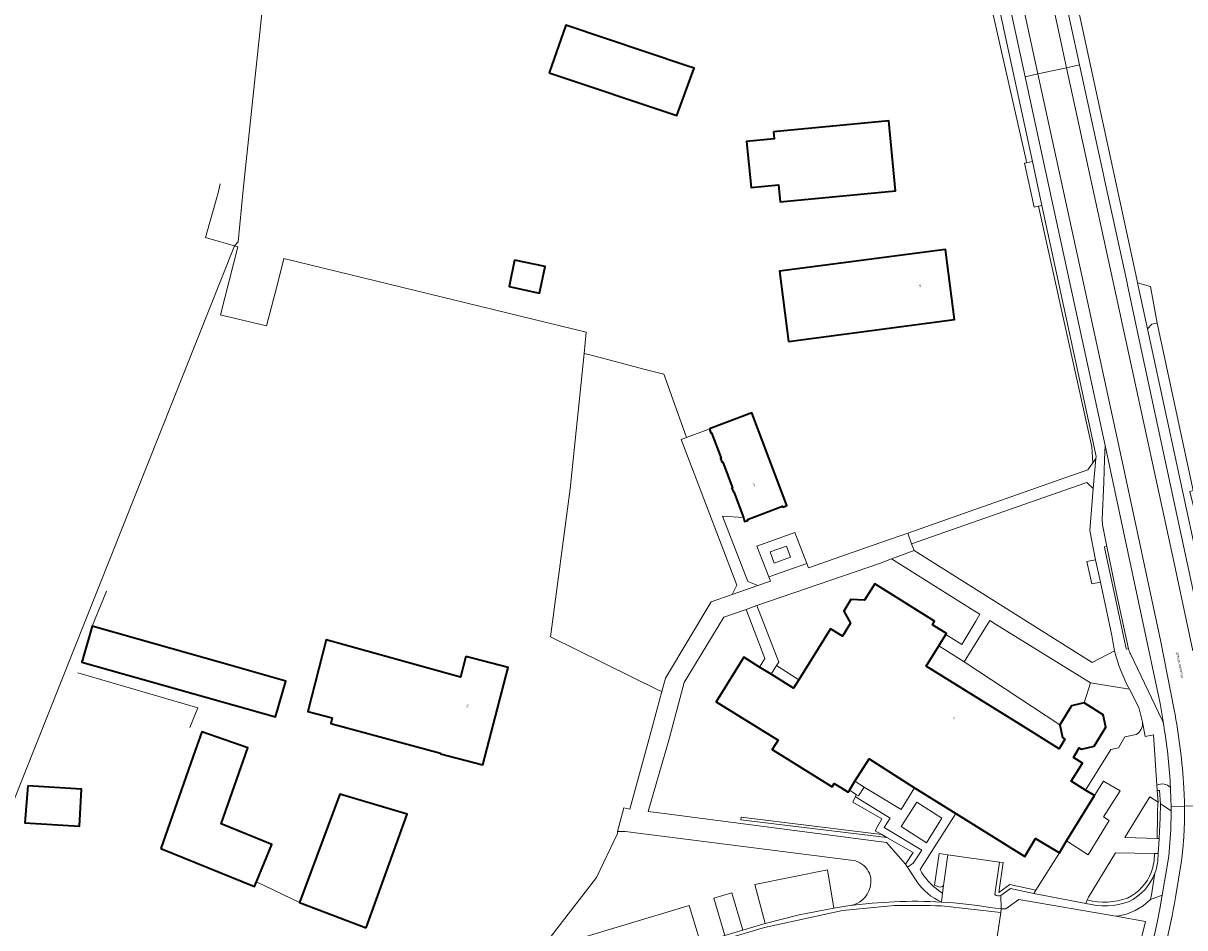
# Model space of a CAD drawing. Header units: metres. Extents: x 201541 to 204988, y 387833 to 394342.
# Tile 69 of 214: x 203837 to 203993, y 389838 to 389959. Entities that reach past the tile are written whole.
import ezdxf
from ezdxf.enums import TextEntityAlignment as Align

# ---------------------------------------------------------------- set-up
doc = ezdxf.new("R2010")
doc.units = ezdxf.units.M
doc.layers.get('Defpoints').update_dxf_attribs({"lineweight": 25})
for name, color, linetype, lineweight in [('B-WE-GR-BEPLANTING_CULTUUR_BODEMBEDEKKER-GV', 90, 'Continuous', 18), ('B-WE-GR-BEPLANTING_CULTUUR_HEESTERS-GV', 90, 'Continuous', 18), ('B-WE-GR-BEPLANTING_CULTUUR_VASTE PLANTENVAK-GV', 90, 'Continuous', 18), ('B-WE-GR-GRAS-GV', 60, 'Continuous', 13), ('B-WE-GR-GROENVOORZIENING-GV', 80, 'Continuous', 18), ('B-WE-IE-TERREINAFSCHEIDING_KUNSTMATIG_HEKWERK-G', 20, 'IE-TERREINAFSCHEIDING-KUNSTMATIG', 18), ('B-WE-IE-TERREINAFSCHEIDING_KUNSTMATIG_MUUR-G', 90, 'IE-TERREINAFSCHEIDING-KUNSTMATIG-DICHT', 18), ('B-WE-OG-BEBOUWING-GV', 7, 'Continuous', 35), ('B-WE-OG-BEBOUWING-T18', 10, 'Continuous', 18), ('B-WE-OG-BEBOUWING_LOODS-GV', 7, 'Continuous', 35), ('B-WE-OG-TERREIN_CULTUURSCHEIDING-GV', 7, 'Continuous', 18), ('B-WE-OG-TERREIN_ERF-GV', 7, 'Continuous', 18), ('B-WE-VH-ONVERHARD-GV', 252, 'Continuous', 18), ('B-WE-VH-VERHARDING_ASFALT-GV', 252, 'Continuous', 18), ('B-WE-VH-VERHARDING_BEDRIJFSVLOERPLAAT-GV', 252, 'Continuous', 18), ('B-WE-VH-VERHARDING_BETON-GV', 252, 'Continuous', 18), ('B-WE-VH-VERHARDING_BETONSTRAATSTEEN-GV', 252, 'Continuous', 18), ('B-WE-VH-VERHARDING_GESLOTEN-GV', 252, 'Continuous', 18), ('B-WE-VH-VERHARDING_OPEN-GV', 252, 'Continuous', 18), ('B-WE-VH-VERHARDING_STRAATBAKSTEEN-GV', 252, 'Continuous', 18), ('B-WE-VH-VERHARDING_TEGEL-GV', 252, 'Continuous', 18)]:
    doc.layers.add(name, color=color, linetype=linetype, lineweight=lineweight)
doc.styles.add('NLCS-ISO-M200-T18', font='NLCS-ISO.ttf', dxfattribs={"height": 0.36})
doc.linetypes.add('IE-TERREINAFSCHEIDING-KUNSTMATIG', pattern='A,4,[82,NLCS.SHX,S=0.75,R=90,X=0,Y=0],4,-2', length=10)
doc.linetypes.add('IE-TERREINAFSCHEIDING-KUNSTMATIG-DICHT', pattern='A,8,-1,[82,NLCS.SHX,S=0.75,R=90,X=0,Y=0],-1', length=10)

msp = doc.modelspace()

# ---------------------------------------------------------------- linework, layer by layer
at = {"layer": 'B-WE-GR-BEPLANTING_CULTUUR_BODEMBEDEKKER-GV'}
for points in [[(203980.605, 389887.301), (203979.853, 389891.23), (203980.278, 389896.853), (203979.419, 389897.642), (203977.251, 389896.89), (203955.917, 389889.417), (203956.256, 389888.545), (203978.249, 389874.708), (203980.17, 389873.491), (203983.167, 389875.071)], [(203982.784, 389877.12), (203981.255, 389884.264), (203980.125, 389884.04), (203979.454, 389887.055), (203980.605, 389887.301)], [(203967.644, 389842.668), (203969.085, 389843.704), (203972.597, 389842.954), (203975.753, 389847.975), (203972.551, 389849.874), (203971.128, 389847.475), (203961.862, 389853.254), (203957.056, 389845.719)], [(203959.586, 389843.398), (203959.003, 389843.631), (203959.627, 389847.865), (203960.781, 389847.703), (203967.702, 389846.733), (203968.197, 389846.664), (203967.644, 389842.668)], [(203959.593, 389842.876), (203960.055, 389842.571), (203960.198, 389843.579)]]:
    msp.add_lwpolyline(points, dxfattribs=at)
for points in [[(203950.975, 389884.054), (203958.999, 389879.037), (203958.707, 389878.571), (203960.257, 389877.625), (203960.589, 389877.419), (203960.506, 389877.285), (203962.641, 389875.944), (203964.533, 389879.056), (203965.094, 389879.979), (203964.193, 389880.547), (203953.229, 389887.438), (203951.593, 389886.774), (203935.167, 389881.14), (203938.098, 389873.549), (203937.812, 389873.094), (203940.791, 389871.184), (203945.036, 389878.042), (203946.66, 389877.037), (203947.733, 389878.77), (203946.823, 389880.401), (203947.75, 389881.94), (203949.611, 389881.854)], [(203935.518, 389872.896), (203936.236, 389874.041), (203933.712, 389880.615), (203930.718, 389879.588), (203925.384, 389870.82), (203923.339, 389863.074), (203921.134, 389855.515), (203920.555, 389853.53), (203922.731, 389853.247), (203952.548, 389849.373), (203955.109, 389846.441), (203956.145, 389848.027), (203952.607, 389850.034), (203933.008, 389852.392), (203933.051, 389852.739), (203951.927, 389850.419), (203951.021, 389850.933), (203951.293, 389851.413), (203951.938, 389852.551), (203948.041, 389854.761), (203948.376, 389855.518), (203948.498, 389855.796), (203947.575, 389856.392), (203947.402, 389856.121), (203946.404, 389856.757), (203945.551, 389857.286), (203945.269, 389856.83), (203937.224, 389861.816), (203938.009, 389863.084), (203929.681, 389868.246), (203933.391, 389874.205)], [(203975.791, 389865.161), (203977.369, 389867.68), (203979.074, 389868.084), (203979.905, 389870.777), (203967.199, 389878.65), (203966.419, 389879.142), (203965.847, 389878.218), (203962.983, 389873.593)], [(203956.32, 389856.694), (203950.236, 389860.57), (203948.325, 389857.569), (203949.546, 389856.765), (203954.525, 389853.794)], [(203952.607, 389850.034), (203951.927, 389850.419), (203933.051, 389852.739), (203933.008, 389852.392)]]:
    msp.add_lwpolyline(points, close=True, dxfattribs=at)
for points in [[(203983.167, 389875.071, -0.0248432), (203982.784, 389877.12)], [(203957.056, 389845.719, 0.1138184), (203959.593, 389842.876)], [(203960.198, 389843.579, -0.2959602), (203959.586, 389843.398)]]:
    msp.add_lwpolyline(points, format="xyb", dxfattribs=at)
at = {"layer": 'B-WE-GR-BEPLANTING_CULTUUR_HEESTERS-GV'}
for points in [[(203941.85, 389886.804), (203940.258, 389890.93), (203935.169, 389889.129), (203936.765, 389884.993)], [(203937.476, 389886.843), (203936.938, 389888.343), (203939.14, 389889.133), (203939.678, 389887.633)], [(203962.983, 389873.593), (203959.554, 389875.747), (203957.869, 389873.025), (203970.574, 389865.158), (203975.715, 389861.919), (203976.481, 389863.233), (203976.187, 389863.456), (203975.791, 389865.161)]]:
    msp.add_lwpolyline(points, close=True, dxfattribs=at)
for points in [[(203979.905, 389870.777), (203979.074, 389868.084), (203981.623, 389866.5), (203982.006, 389864.829), (203980.437, 389862.262), (203978.728, 389861.861), (203978.409, 389862.039), (203977.627, 389860.769), (203978.846, 389860.019), (203977.344, 389857.578), (203979.261, 389856.399), (203982.65, 389861.824), (203983.668, 389862.061), (203984.54, 389863.537), (203986.049, 389863.845)], [(203986.919, 389865.507), (203986.394, 389867.492), (203985.145, 389869.932), (203979.905, 389870.777)], [(203960.198, 389843.579), (203960.781, 389847.703), (203959.627, 389847.865), (203959.003, 389843.631), (203959.586, 389843.398)]]:
    msp.add_lwpolyline(points, dxfattribs=at)
for points in [[(203986.049, 389863.845, 0.2889908), (203986.919, 389865.507)], [(203959.586, 389843.398, 0.2959602), (203960.198, 389843.579)]]:
    msp.add_lwpolyline(points, format="xyb", dxfattribs=at)
at = {"layer": 'B-WE-GR-BEPLANTING_CULTUUR_VASTE PLANTENVAK-GV'}
msp.add_lwpolyline([(203956.629, 389854.77), (203954.531, 389851.49), (203957.901, 389849.335), (203959.998, 389852.616)], close=True, dxfattribs=at)
at = {"layer": 'B-WE-GR-GRAS-GV'}
msp.add_lwpolyline([(203823.455, 389824.986), (203865.084, 389929.391), (203865.564, 389929.933), (203866.225, 389936.926), (203869.339, 389966.51)], dxfattribs=at)
at = {"layer": 'B-WE-GR-GROENVOORZIENING-GV'}
for points in [[(203989.266, 389852.667), (203989.298, 389854.566), (203989.189, 389856.329), (203988.889, 389856.338), (203988.993, 389854.763), (203988.978, 389854.528), (203988.921, 389853.45), (203988.911, 389852.913), (203988.854, 389849.91), (203989.154, 389849.901)], [(203955.109, 389846.441), (203955.39, 389846.027), (203956.143, 389846.601), (203957.275, 389848.331), (203952.224, 389851.374), (203953.041, 389852.64), (203948.637, 389855.357), (203948.376, 389855.518), (203948.041, 389854.761), (203951.938, 389852.551), (203951.293, 389851.413), (203951.021, 389850.933), (203951.927, 389850.419), (203952.607, 389850.034), (203956.145, 389848.027)]]:
    msp.add_lwpolyline(points, close=True, dxfattribs=at)
for points in [[(203969.085, 389843.704), (203967.644, 389842.668), (203968.197, 389846.664), (203967.702, 389846.733), (203967.096, 389842.36)], [(203989.008, 389847.899), (203988.508, 389847.901)], [(203967.914, 389842.247), (203969.197, 389843.169), (203972.314, 389842.503), (203972.597, 389842.954), (203969.085, 389843.704)], [(203979.501, 389841.659), (203979.311, 389841.193)]]:
    msp.add_lwpolyline(points, dxfattribs=at)
for points in [[(203988.508, 389847.901, -0.0774843), (203988.109, 389845.41)], [(203988.58, 389845.242, 0.0775202), (203989.008, 389847.899)], [(203988.109, 389845.41, -0.1848393), (203984.913, 389841.903)], [(203985.111, 389841.443, 0.186574), (203988.58, 389845.242)], [(203967.096, 389842.36, 0.2628859), (203967.914, 389842.247)], [(203979.311, 389841.193, 0.1555107), (203985.111, 389841.443)], [(203984.913, 389841.903, -0.1529989), (203979.501, 389841.659)]]:
    msp.add_lwpolyline(points, format="xyb", dxfattribs=at)
at = {"layer": 'B-WE-IE-TERREINAFSCHEIDING_KUNSTMATIG_HEKWERK-G'}
for points in [[(203862.893, 389936.502), (203863.159, 389937.72)], [(203865.503, 389929.269), (203861.193, 389930.52), (203862.893, 389936.502)], [(203863.168, 389920.148), (203865.503, 389929.269)], [(203845.952, 389878.363), (203847.9, 389883.091)], [(203859.07, 389864.779), (203860.121, 389867.408), (203844.043, 389872.12)]]:
    msp.add_lwpolyline(points, dxfattribs=at)
at = {"layer": 'B-WE-IE-TERREINAFSCHEIDING_KUNSTMATIG_MUUR-G'}
for points in [[(203902.11, 389829.744), (203913.625, 389844.643), (203916.447, 389850.567)], [(203868.024, 389844.081), (203873.8, 389841.308)]]:
    msp.add_lwpolyline(points, dxfattribs=at)
at = {"layer": 'B-WE-OG-BEBOUWING-GV'}
for points in [[(203907.27, 389952.64), (203924.4, 389946.9), (203926.74, 389953.23), (203925.738, 389953.567), (203909.51, 389959.02)], [(203937.381, 389944.699), (203937.468, 389943.783), (203933.755, 389943.41), (203934.377, 389937.228), (203938.059, 389937.598), (203938.278, 389935.298), (203953.76, 389936.776), (203952.863, 389946.176)], [(203939.417, 389916.586), (203961.698, 389919.518), (203960.46, 389928.922), (203938.179, 389925.99)], [(203902.643, 389927.488), (203901.898, 389923.935), (203905.985, 389923.077), (203906.73, 389926.63)], [(203928.795, 389904.844), (203929.002, 389904.296), (203929.081, 389904.326), (203930.377, 389900.908), (203930.298, 389900.878), (203930.492, 389900.341), (203930.579, 389900.374), (203931.879, 389896.945), (203931.8, 389896.915), (203932.002, 389896.383), (203932.081, 389896.413), (203933.351, 389892.946), (203933.511, 389892.404), (203933.952, 389892.571), (203933.901, 389892.707), (203938.617, 389894.495), (203938.668, 389894.359), (203939.18, 389894.553), (203934.463, 389906.992)], [(203956.32, 389856.694), (203961.862, 389853.254), (203971.128, 389847.475), (203972.551, 389849.874), (203975.753, 389847.975), (203976.693, 389849.562), (203980.451, 389855.667), (203979.261, 389856.399), (203977.344, 389857.578), (203978.846, 389860.019), (203977.627, 389860.769), (203978.409, 389862.039), (203978.728, 389861.861), (203980.437, 389862.262), (203982.006, 389864.829), (203981.623, 389866.5), (203979.074, 389868.084), (203977.369, 389867.68), (203975.791, 389865.161), (203976.187, 389863.456), (203976.481, 389863.233), (203975.715, 389861.919), (203970.574, 389865.158), (203957.869, 389873.025), (203959.554, 389875.747), (203960.506, 389877.285), (203960.589, 389877.419), (203960.257, 389877.625), (203958.707, 389878.571), (203958.999, 389879.037), (203950.975, 389884.054), (203949.611, 389881.854), (203947.75, 389881.94), (203946.823, 389880.401), (203947.733, 389878.77), (203946.66, 389877.037), (203945.036, 389878.042), (203940.791, 389871.184), (203940.081, 389870.066), (203937.062, 389871.94), (203935.518, 389872.896), (203933.391, 389874.205), (203929.681, 389868.246), (203938.009, 389863.084), (203937.224, 389861.816), (203945.269, 389856.83), (203945.551, 389857.286), (203946.404, 389856.757), (203947.402, 389856.121), (203947.575, 389856.392), (203948.325, 389857.569), (203950.236, 389860.57)], [(203852.259, 389876.582), (203845.952, 389878.363), (203844.594, 389873.571), (203870.573, 389866.214), (203871.935, 389871.024), (203863.199, 389873.491)], [(203896.094, 389874.312), (203895.37, 389871.541), (203877.373, 389876.556), (203874.886, 389866.922), (203878.179, 389866.072), (203877.991, 389865.346), (203892.709, 389861.365), (203892.684, 389861.267), (203898.382, 389859.779), (203901.792, 389872.823)], [(203837.312, 389856.962), (203836.908, 389852.008), (203844.251, 389851.559), (203844.549, 389856.501)], [(203882.732, 389837.925), (203888.251, 389853.176), (203879.21, 389855.84), (203873.8, 389841.308)]]:
    msp.add_lwpolyline(points, close=True, dxfattribs=at)
at = {"layer": 'B-WE-OG-BEBOUWING_LOODS-GV'}
msp.add_lwpolyline([(203855.182, 389848.548), (203867.768, 389843.45), (203868.024, 389844.081), (203870.059, 389849.105), (203863.262, 389851.857), (203866.834, 389862.057), (203860.669, 389864.216), (203859.782, 389861.683)], close=True, dxfattribs=at)
at = {"layer": 'B-WE-OG-TERREIN_CULTUURSCHEIDING-GV'}
msp.add_lwpolyline([(203931.864, 389882.652), (203932.468, 389883.861), (203924.983, 389903.405), (203925.699, 389903.679), (203922.754, 389911.968), (203922.681, 389912.173), (203920.147, 389912.836), (203913.29, 389914.631), (203911.967, 389914.976), (203910.093, 389896.814), (203907.449, 389876.941), (203921.88, 389869.82), (203922.417, 389869.613), (203922.901, 389871.409), (203929.026, 389881.648)], close=True, dxfattribs=at)
msp.add_lwpolyline([(203947.746, 389846.98), (203917.474, 389850.842), (203916.453, 389850.835), (203916.447, 389850.567), (203913.625, 389844.643), (203902.11, 389829.744), (203902.518, 389828.385), (203913.796, 389831.775), (203912.263, 389836.762), (203926.058, 389840.914), (203927.575, 389835.904), (203930.876, 389836.9), (203929.365, 389841.87), (203931.791, 389842.608), (203933.264, 389837.606), (203934.758, 389838.053), (203936.255, 389838.492), (203934.893, 389843.72), (203944.635, 389845.688), (203945.502, 389840.547), (203946.561, 389840.73), (203947.624, 389840.896)], dxfattribs=at)
for points in [[(203950.353, 389843.334, 0.4869415), (203947.746, 389846.98)], [(203947.624, 389840.896, 0.3052299), (203950.353, 389843.334)]]:
    msp.add_lwpolyline(points, format="xyb", dxfattribs=at)
at = {"layer": 'B-WE-OG-TERREIN_ERF-GV'}
for points in [[(204049.237, 389979.603), (204092.963, 389989.487), (204085.052, 390021.351), (204024.026, 390006.629), (204020.661, 390021.265), (204015.318, 390020.106), (204013.423, 390019.686), (203967.892, 390008.948), (203969.85, 390000), (203971.28, 389993.464), (203986.124, 389924.954), (203986.236, 389924.437), (203987.972, 389923.943), (203988.888, 389919.027), (203993.717, 389896.583), (203993.237, 389896.463), (203995.477, 389887.455)], [(203869.339, 389966.51), (203866.225, 389936.926), (203865.564, 389929.933), (203865.084, 389929.391), (203865.503, 389929.269), (203863.168, 389920.148), (203863.322, 389920.127), (203869.365, 389918.686), (203870.931, 389924.619), (203871.674, 389927.707), (203912.26, 389917.819), (203911.967, 389914.976), (203913.29, 389914.631), (203920.147, 389912.836), (203922.681, 389912.173), (203922.754, 389911.968), (203925.699, 389903.679), (203928.717, 389904.832), (203928.795, 389904.844), (203934.463, 389906.992), (203939.18, 389894.553), (203938.668, 389894.359), (203938.617, 389894.495), (203933.901, 389892.707), (203933.952, 389892.571), (203933.511, 389892.404), (203933.351, 389892.946), (203930.562, 389893.125), (203933.93, 389884.392), (203935.267, 389883.839), (203936.972, 389884.419), (203936.765, 389884.993), (203935.169, 389889.129), (203940.258, 389890.93), (203941.85, 389886.804), (203942.083, 389886.2), (203950.615, 389889.205), (203955.404, 389890.882), (203965.446, 389894.398), (203976.627, 389898.309), (203979.552, 389899.356), (203980.236, 389900.291), (203980.101, 389902.422), (203972.956, 389934.735), (203972.376, 389934.607), (203971.073, 389940.502), (203971.35, 389940.564), (203971.273, 389940.914), (203966.323, 389962.81)], [(203870.931, 389924.619), (203869.365, 389918.686), (203863.322, 389920.127), (203863.168, 389920.148), (203865.503, 389929.269), (203865.084, 389929.391), (203823.455, 389824.986), (203824.157, 389824.903), (203835.037, 389823.618)], [(203888.359, 389826.549), (203889.333, 389826.797), (203891.96, 389827.467), (203893.542, 389827.871), (203902.11, 389829.744), (203913.625, 389844.643), (203916.447, 389850.567), (203916.453, 389850.835), (203917.306, 389854.01), (203918.091, 389853.814), (203920.85, 389863.805), (203922.417, 389869.613), (203921.88, 389869.82), (203907.449, 389876.941), (203910.093, 389896.814), (203911.967, 389914.976), (203912.26, 389917.819), (203871.674, 389927.707), (203870.931, 389924.619)]]:
    msp.add_lwpolyline(points, dxfattribs=at)
for points in [[(203925.738, 389953.567), (203926.74, 389953.23), (203924.4, 389946.9), (203907.27, 389952.64), (203909.51, 389959.02)], [(203953.76, 389936.776), (203938.278, 389935.298), (203938.059, 389937.598), (203934.377, 389937.228), (203933.755, 389943.41), (203937.468, 389943.783), (203937.381, 389944.699), (203952.863, 389946.176)], [(203939.417, 389916.586), (203938.179, 389925.99), (203960.46, 389928.922), (203961.698, 389919.518)], [(203906.73, 389926.63), (203905.985, 389923.077), (203901.898, 389923.935), (203902.643, 389927.488)], [(203844.594, 389873.571), (203845.952, 389878.363), (203852.259, 389876.582), (203863.199, 389873.491), (203871.935, 389871.024), (203870.573, 389866.214)], [(203892.684, 389861.267), (203892.709, 389861.365), (203877.991, 389865.346), (203878.179, 389866.072), (203874.886, 389866.922), (203877.373, 389876.556), (203895.37, 389871.541), (203896.094, 389874.312), (203901.792, 389872.823), (203898.382, 389859.779)], [(203860.669, 389864.216), (203866.834, 389862.057), (203863.262, 389851.857), (203870.059, 389849.105), (203868.024, 389844.081), (203867.768, 389843.45), (203855.182, 389848.548), (203859.782, 389861.683)], [(203837.312, 389856.962), (203844.549, 389856.501), (203844.251, 389851.559), (203836.908, 389852.008)], [(203882.732, 389837.925), (203873.8, 389841.308), (203879.21, 389855.84), (203888.251, 389853.176)]]:
    msp.add_lwpolyline(points, close=True, dxfattribs=at)
at = {"layer": 'B-WE-VH-ONVERHARD-GV'}
for points in [[(203965.27, 389965.184), (203965.789, 389965.174), (203966.323, 389962.81), (203971.273, 389940.914), (203971.35, 389940.564), (203972.124, 389940.735), (203961.887, 389988.013), (203960.685, 389987.753), (203960.054, 389987.617)], [(203980.649, 389900.856), (203980.652, 389900.86), (203980.676, 389901.165), (203979.656, 389905.95), (203973.402, 389934.834), (203972.956, 389934.735), (203980.101, 389902.422), (203980.236, 389900.291)]]:
    msp.add_lwpolyline(points, close=True, dxfattribs=at)
for points in [[(203988.888, 389919.027), (203988.178, 389918.889), (203987.575, 389918.256), (203990.306, 389905.651), (203994.532, 389885.995), (203995.986, 389886.307)], [(203995.477, 389887.455), (203993.237, 389896.463), (203993.717, 389896.583), (203988.888, 389919.027)]]:
    msp.add_lwpolyline(points, dxfattribs=at)
at = {"layer": 'B-WE-VH-VERHARDING_ASFALT-GV'}
for points in [[(203978.455, 389953.683), (203972.41, 389981.461), (203970.986, 389988.127), (203964.612, 390017.555), (203962.118, 390029.072), (203961.965, 390029.087), (203961.938, 390029.666), (203961.414, 390041.028), (203957.407, 390059.495), (203955.637, 390059.129), (203959.474, 390041.287), (203960.203, 390032.995), (203960.759, 390026.667), (203962.625, 390017.959), (203970.321, 389982.676), (203975.411, 389959.329), (203976.719, 389953.305)], [(203955.637, 390023.297), (203955.654, 390023.223), (203956.202, 390020.783), (203959.57, 390005.328), (203963.274, 389988.332), (203963.397, 389987.766), (203964.699, 389981.792), (203971.156, 389952.095), (203972.877, 389952.469), (203966.381, 389982.378), (203961.352, 390005.496), (203957.507, 390023.261), (203954.886, 390029.615), (203950.831, 390039.446), (203947.057, 390057.365), (203945.263, 390056.987), (203948.491, 390042.169), (203949.222, 390038.776), (203952.276, 390031.29), (203952.861, 390029.896)], [(203931.864, 389882.652), (203935.267, 389883.839), (203933.93, 389884.392), (203930.562, 389893.125), (203933.351, 389892.946), (203932.081, 389896.413), (203932.002, 389896.383), (203931.8, 389896.915), (203931.879, 389896.945), (203930.579, 389900.374), (203930.492, 389900.341), (203930.298, 389900.878), (203930.377, 389900.908), (203929.081, 389904.326), (203929.002, 389904.296), (203928.795, 389904.844), (203928.717, 389904.832), (203925.699, 389903.679), (203924.983, 389903.405), (203932.468, 389883.861)]]:
    msp.add_lwpolyline(points, close=True, dxfattribs=at)
for points in [[(203950.831, 390039.446), (203954.886, 390029.615), (203957.507, 390023.261), (203961.352, 390005.496), (203966.381, 389982.378), (203972.877, 389952.469), (203976.719, 389953.305), (203975.411, 389959.329), (203970.321, 389982.676), (203962.625, 390017.959), (203960.759, 390026.667), (203960.203, 390032.995), (203959.474, 390041.287)], [(203993.642, 389875.065), (203990.821, 389888.321), (203983.141, 389923.717), (203976.719, 389953.305), (203972.877, 389952.469), (203979.509, 389921.931), (203984.305, 389899.875), (203989.368, 389876.278), (203991.155, 389867.176)], [(203982.913, 389933.22), (203981.766, 389938.473), (203981.751, 389938.54), (203978.455, 389953.683), (203976.719, 389953.305), (203983.141, 389923.717), (203990.821, 389888.321), (203993.642, 389875.065)], [(203991.155, 389867.176), (203989.368, 389876.278), (203984.305, 389899.875), (203979.509, 389921.931), (203972.877, 389952.469), (203971.156, 389952.095), (203973.319, 389942.149), (203974.935, 389934.744), (203981.892, 389902.628)], [(203995.487, 389874.784), (203992.891, 389886.872), (203986.462, 389916.786), (203984.867, 389924.379), (203984.855, 389924.433), (203982.913, 389933.22)], [(203981.892, 389902.628), (203989.276, 389867.998), (203989.752, 389865.034), (203989.823, 389864.592)], [(203990.644, 389856.753), (203990.651, 389856.575), (203990.716, 389855.191), (203990.737, 389854.166), (203992.54, 389854.238)], [(203992.54, 389854.238), (203990.737, 389854.166), (203990.745, 389853.806), (203990.744, 389853.591), (203990.746, 389853.59), (203990.743, 389853.435), (203990.697, 389851.146), (203990.695, 389851.072), (203990.694, 389851.053), (203990.424, 389847.543), (203990.029, 389845.159), (203989.859, 389844.137), (203989.856, 389844.121), (203989.561, 389842.287), (203989.228, 389840.444), (203988.859, 389838.607), (203988.455, 389836.777), (203988.238, 389835.861), (203988.015, 389834.956), (203987.54, 389833.144), (203987.432, 389832.762), (203987.03, 389831.341), (203986.486, 389829.548)], [(203996.305, 389854.388), (203992.54, 389854.238)], [(203992.54, 389854.238), (203996.305, 389854.388)], [(203992.362, 389848.915), (203992.2, 389847.249), (203992.139, 389846.883), (203991.326, 389841.979)], [(203991.326, 389841.979), (203992.139, 389846.883), (203992.2, 389847.249), (203992.362, 389848.915)], [(203953.63, 389840.907), (203946.642, 389840.237), (203936.201, 389837.955), (203931.019, 389836.421), (203925.605, 389834.792), (203913.94, 389831.296), (203902.662, 389827.906), (203890.421, 389824.227), (203877.996, 389820.526), (203866.2, 389817.267)], [(203967.45, 389836.967), (203967.886, 389839.977), (203959.917, 389840.868)]]:
    msp.add_lwpolyline(points, dxfattribs=at)
for points in [[(203991.155, 389867.176, -0.0325092), (203992.448, 389856.683)], [(203992.448, 389856.683, 0.0325092), (203991.155, 389867.176)], [(203989.823, 389864.592, -0.0317115), (203990.644, 389856.753)], [(203992.448, 389856.683, -0.0114511), (203992.54, 389854.238)], [(203992.54, 389854.238, 0.0114511), (203992.448, 389856.683)], [(203992.54, 389854.238, -0.0154424), (203992.493, 389850.998)], [(203992.493, 389850.998, 0.0154424), (203992.54, 389854.238)], [(203992.493, 389850.998, -0.010072), (203992.362, 389848.915)], [(203992.362, 389848.915, 0.010072), (203992.493, 389850.998)], [(203959.917, 389840.868, 0.0071583), (203953.63, 389840.907)], [(203991.326, 389841.979, -0.0344656), (203988.203, 389829.007)], [(203988.203, 389829.007, 0.0344656), (203991.326, 389841.979)]]:
    msp.add_lwpolyline(points, format="xyb", dxfattribs=at)
at = {"layer": 'B-WE-VH-VERHARDING_BEDRIJFSVLOERPLAAT-GV'}
for points in [[(203979.454, 389887.055), (203980.125, 389884.04), (203981.255, 389884.264), (203980.605, 389887.301)], [(203948.325, 389857.569), (203947.575, 389856.392), (203948.498, 389855.796), (203948.796, 389855.604), (203949.546, 389856.765)]]:
    msp.add_lwpolyline(points, close=True, dxfattribs=at)
at = {"layer": 'B-WE-VH-VERHARDING_BETON-GV'}
msp.add_lwpolyline([(203985.035, 389875.349), (203983.475, 389882.542), (203982.1, 389889.076), (203981.806, 389889.014), (203981.868, 389888.72), (203983.182, 389882.479), (203984.677, 389875.585), (203984.742, 389875.285)], close=True, dxfattribs=at)
at = {"layer": 'B-WE-VH-VERHARDING_BETONSTRAATSTEEN-GV'}
for points in [[(203989.752, 389865.034), (203989.276, 389867.998), (203981.892, 389902.628), (203981.813, 389900.74), (203981.695, 389897.685), (203981.511, 389892.694)], [(203956.634, 389844.145), (203955.39, 389846.027), (203955.109, 389846.441), (203952.548, 389849.373), (203922.731, 389853.247), (203920.555, 389853.53), (203921.134, 389855.515), (203923.339, 389863.074), (203925.384, 389870.82), (203930.718, 389879.588), (203933.712, 389880.615), (203935.167, 389881.14), (203951.593, 389886.774), (203953.229, 389887.438), (203956.256, 389888.545), (203955.917, 389889.417), (203955.404, 389890.882), (203950.615, 389889.205), (203942.083, 389886.2), (203941.85, 389886.804), (203936.765, 389884.993), (203936.972, 389884.419), (203935.267, 389883.839), (203931.864, 389882.652)], [(203981.563, 389891.77), (203982.1, 389889.076)], [(203982.1, 389889.076), (203983.475, 389882.542), (203985.035, 389875.349)], [(203983.167, 389875.071), (203980.17, 389873.491), (203978.249, 389874.708), (203956.256, 389888.545), (203953.229, 389887.438), (203964.193, 389880.547), (203965.094, 389879.979), (203964.533, 389879.056), (203962.641, 389875.944), (203960.506, 389877.285), (203959.554, 389875.747)], [(203931.864, 389882.652), (203929.026, 389881.648), (203922.901, 389871.409), (203922.417, 389869.613), (203920.85, 389863.805), (203918.091, 389853.814), (203917.306, 389854.01), (203916.453, 389850.835), (203917.474, 389850.842), (203947.746, 389846.98)], [(203959.554, 389875.747), (203962.983, 389873.593), (203965.847, 389878.218), (203966.419, 389879.142), (203967.199, 389878.65), (203979.905, 389870.777), (203985.145, 389869.932)], [(203985.302, 389874.65), (203989.561, 389865.776)], [(203980.451, 389855.667), (203981.671, 389857.605), (203983.913, 389856.304), (203981.665, 389852.809), (203982.438, 389852.329), (203979.632, 389847.721), (203976.693, 389849.562), (203975.753, 389847.975), (203972.597, 389842.954), (203972.314, 389842.503), (203979.311, 389841.193), (203979.501, 389841.659), (203979.651, 389842.025), (203983.289, 389847.987), (203988.508, 389847.901), (203989.008, 389847.899), (203989.154, 389849.901), (203988.854, 389849.91), (203984.544, 389850.033), (203987.082, 389854.179), (203987.908, 389855.489), (203988.993, 389854.763), (203988.889, 389856.338), (203988.842, 389857.053), (203988.397, 389863.811), (203987.242, 389863.574), (203986.919, 389865.507)], [(203986.049, 389863.845), (203984.54, 389863.537), (203983.668, 389862.061), (203982.65, 389861.824), (203979.261, 389856.399), (203980.451, 389855.667)], [(203961.862, 389853.254), (203956.32, 389856.694), (203954.525, 389853.794), (203949.546, 389856.765), (203948.796, 389855.604), (203948.498, 389855.796), (203948.376, 389855.518), (203948.637, 389855.357), (203953.041, 389852.64), (203952.224, 389851.374), (203957.275, 389848.331), (203956.143, 389846.601), (203955.39, 389846.027), (203956.634, 389844.145)], [(203957.056, 389845.719), (203961.862, 389853.254)], [(203967.096, 389842.36), (203967.702, 389846.733), (203960.781, 389847.703), (203960.198, 389843.579), (203960.055, 389842.571), (203959.946, 389841.367)], [(203967.958, 389840.472), (203968.561, 389840.464), (203970.326, 389841.727), (203983.311, 389839.452), (203983.503, 389839.464), (203984.744, 389839.745), (203985.924, 389840.219), (203987.014, 389840.874), (203987.987, 389841.694), (203988.091, 389842.316), (203988.58, 389845.242)], [(203959.946, 389841.367), (203960.055, 389842.571), (203959.593, 389842.876)], [(203966.418, 389840.651), (203967.958, 389840.472), (203967.914, 389842.247)], [(203979.311, 389841.193), (203972.314, 389842.503), (203969.197, 389843.169), (203967.914, 389842.247), (203967.958, 389840.472)], [(203866.2, 389817.267), (203877.996, 389820.526), (203890.421, 389824.227), (203902.662, 389827.906), (203913.94, 389831.296), (203925.605, 389834.792), (203931.019, 389836.421), (203936.201, 389837.955), (203946.642, 389840.237), (203953.63, 389840.907)], [(203953.603, 389841.406), (203950.607, 389841.221), (203947.624, 389840.896), (203946.561, 389840.73), (203945.502, 389840.547), (203940.85, 389839.643), (203936.255, 389838.492), (203934.758, 389838.053), (203933.264, 389837.606), (203932.07, 389837.252), (203930.876, 389836.9), (203927.575, 389835.904), (203913.796, 389831.775), (203902.518, 389828.385), (203892.891, 389825.491), (203890.278, 389824.706), (203870.353, 389818.772)], [(203947.624, 389840.896), (203950.607, 389841.221), (203953.603, 389841.406)], [(203959.917, 389840.868), (203967.886, 389839.977)], [(203967.886, 389839.977), (203967.958, 389840.472), (203966.418, 389840.651)]]:
    msp.add_lwpolyline(points, dxfattribs=at)
for points in [[(203979.552, 389899.356), (203976.627, 389898.309), (203965.446, 389894.398), (203955.404, 389890.882), (203955.917, 389889.417), (203977.251, 389896.89), (203979.419, 389897.642), (203980.278, 389896.853), (203980.649, 389900.856), (203980.236, 389900.291)], [(203933.712, 389880.615), (203936.236, 389874.041), (203935.518, 389872.896), (203937.062, 389871.94), (203937.812, 389873.094), (203938.098, 389873.549), (203935.167, 389881.14)], [(203956.629, 389854.77), (203959.998, 389852.616), (203957.901, 389849.335), (203954.531, 389851.49)], [(203945.502, 389840.547), (203944.635, 389845.688), (203934.893, 389843.72), (203936.255, 389838.492), (203940.85, 389839.643)], [(203933.264, 389837.606), (203931.791, 389842.608), (203929.365, 389841.87), (203930.876, 389836.9), (203932.07, 389837.252)], [(203927.575, 389835.904), (203926.058, 389840.914), (203912.263, 389836.762), (203913.796, 389831.775)], [(203967.958, 389840.472), (203967.886, 389839.977), (203967.45, 389836.967), (203967.378, 389836.472), (203967.353, 389836.336), (203982.691, 389833.685), (203985.942, 389833.124), (203987.31, 389838.751), (203983.311, 389839.452), (203970.326, 389841.727), (203968.561, 389840.464)]]:
    msp.add_lwpolyline(points, close=True, dxfattribs=at)
for points in [[(203981.511, 389892.694, 0.0475901), (203981.563, 389891.77)], [(203985.145, 389869.932, -0.0661695), (203983.167, 389875.071)], [(203985.035, 389875.349, 0.041451), (203985.302, 389874.65)], [(203986.919, 389865.507, -0.2889908), (203986.049, 389863.845)], [(203989.561, 389865.776, -0.0443135), (203989.752, 389865.034)], [(203947.746, 389846.98, -0.4869415), (203950.353, 389843.334)], [(203959.593, 389842.876, -0.1138184), (203957.056, 389845.719)], [(203988.58, 389845.242, -0.186574), (203985.111, 389841.443)], [(203959.946, 389841.367, -0.1454888), (203956.634, 389844.145)], [(203956.634, 389844.145, 0.1454888), (203959.946, 389841.367)], [(203950.353, 389843.334, -0.3052299), (203947.624, 389840.896)], [(203967.914, 389842.247, -0.2628859), (203967.096, 389842.36)], [(203953.603, 389841.406, -0.0257015), (203959.946, 389841.367)], [(203959.946, 389841.367, 0.0257015), (203953.603, 389841.406)], [(203953.63, 389840.907, -0.0071583), (203959.917, 389840.868)], [(203959.946, 389841.367, -0.0263209), (203966.418, 389840.651)], [(203966.418, 389840.651, 0.0263209), (203959.946, 389841.367)], [(203985.111, 389841.443, -0.1555107), (203979.311, 389841.193)]]:
    msp.add_lwpolyline(points, format="xyb", dxfattribs=at)
at = {"layer": 'B-WE-VH-VERHARDING_GESLOTEN-GV'}
msp.add_lwpolyline([(203972.124, 389940.735), (203971.35, 389940.564), (203971.073, 389940.502), (203972.376, 389934.607), (203972.956, 389934.735), (203973.402, 389934.834)], close=True, dxfattribs=at)
at = {"layer": 'B-WE-VH-VERHARDING_OPEN-GV'}
for points in [[(203987.972, 389923.943), (203986.236, 389924.437), (203987.575, 389918.256), (203988.178, 389918.889), (203988.888, 389919.027)], [(203937.476, 389886.843), (203939.678, 389887.633), (203939.14, 389889.133), (203936.938, 389888.343)], [(203940.791, 389871.184), (203937.812, 389873.094), (203937.062, 389871.94), (203940.081, 389870.066)], [(203980.451, 389855.667), (203976.693, 389849.562), (203979.632, 389847.721), (203982.438, 389852.329), (203981.665, 389852.809), (203983.913, 389856.304), (203981.671, 389857.605)], [(203988.854, 389849.91), (203988.911, 389852.913), (203988.921, 389853.45), (203988.978, 389854.528), (203988.993, 389854.763), (203987.908, 389855.489), (203987.082, 389854.179), (203984.544, 389850.033)]]:
    msp.add_lwpolyline(points, close=True, dxfattribs=at)
msp.add_lwpolyline([(203988.508, 389847.901), (203983.289, 389847.987), (203979.651, 389842.025), (203979.501, 389841.659)], dxfattribs=at)
for points in [[(203988.109, 389845.41, 0.0774843), (203988.508, 389847.901)], [(203984.913, 389841.903, 0.1848393), (203988.109, 389845.41)], [(203979.501, 389841.659, 0.1529989), (203984.913, 389841.903)]]:
    msp.add_lwpolyline(points, format="xyb", dxfattribs=at)
at = {"layer": 'B-WE-VH-VERHARDING_STRAATBAKSTEEN-GV'}
msp.add_lwpolyline([(203990.644, 389856.753, 0.3207344), (203988.842, 389857.053)], format="xyb", dxfattribs=at)
for points in [[(203988.842, 389857.053), (203988.889, 389856.338)], [(203988.889, 389856.338), (203989.189, 389856.329), (203989.298, 389854.566), (203990.744, 389853.591), (203990.745, 389853.806), (203990.737, 389854.166), (203990.716, 389855.191), (203990.651, 389856.575), (203990.644, 389856.753)]]:
    msp.add_lwpolyline(points, dxfattribs=at)
at = {"layer": 'B-WE-VH-VERHARDING_TEGEL-GV'}
for points in [[(203997.425, 389864.309), (203997.767, 389863.727), (203998.153, 389863.053), (203999.104, 389862.246), (203998.976, 389862.993), (203998.717, 389864.498), (203998.453, 389866.032), (203998.181, 389868.371), (203997.976, 389869.99), (203997.741, 389871.413), (203997.677, 389871.648), (203997.573, 389872.032), (203997.437, 389872.609), (203997.123, 389873.943), (203994.532, 389885.995), (203990.306, 389905.651), (203987.575, 389918.256), (203986.236, 389924.437), (203986.124, 389924.954), (203971.28, 389993.464)], [(203981.511, 389892.694), (203981.695, 389897.685), (203981.813, 389900.74), (203981.892, 389902.628), (203974.935, 389934.744), (203973.319, 389942.149), (203971.156, 389952.095), (203964.699, 389981.792), (203963.397, 389987.766), (203963.352, 389987.887), (203963.326, 389987.946), (203963.096, 389988.167), (203962.781, 389988.216), (203961.887, 389988.013), (203972.124, 389940.735), (203973.402, 389934.834), (203979.656, 389905.95), (203980.676, 389901.165), (203980.652, 389900.86), (203980.649, 389900.856), (203980.278, 389896.853), (203979.853, 389891.23), (203980.605, 389887.301)], [(203972.41, 389981.461), (203978.455, 389953.683), (203981.751, 389938.54), (203981.766, 389938.473)], [(203981.766, 389938.473), (203982.913, 389933.22), (203984.855, 389924.433), (203984.867, 389924.379), (203986.462, 389916.786), (203992.891, 389886.872), (203995.487, 389874.784)], [(203985.035, 389875.349), (203984.742, 389875.285), (203984.677, 389875.585), (203983.182, 389882.479), (203981.868, 389888.72), (203981.806, 389889.014), (203982.1, 389889.076), (203981.563, 389891.77)], [(203980.605, 389887.301), (203981.255, 389884.264), (203982.784, 389877.12)], [(203989.561, 389865.776), (203985.302, 389874.65)], [(203985.145, 389869.932), (203986.394, 389867.492), (203986.919, 389865.507), (203987.242, 389863.574), (203988.397, 389863.811), (203988.842, 389857.053)], [(203989.823, 389864.592), (203989.752, 389865.034)], [(203988.58, 389845.242), (203988.091, 389842.316), (203987.987, 389841.694), (203989.561, 389842.287), (203989.856, 389844.121), (203989.859, 389844.137), (203990.029, 389845.159), (203990.424, 389847.543), (203990.694, 389851.053), (203990.695, 389851.072), (203990.697, 389851.146), (203990.743, 389853.435), (203990.746, 389853.59), (203990.744, 389853.591), (203989.298, 389854.566)], [(203989.298, 389854.566), (203989.266, 389852.667), (203989.154, 389849.901), (203989.008, 389847.899)], [(203985.797, 389829.786), (203986.486, 389829.548), (203987.03, 389831.341), (203987.432, 389832.762), (203987.54, 389833.144), (203988.015, 389834.956), (203988.238, 389835.861), (203988.455, 389836.777), (203988.859, 389838.607), (203989.228, 389840.444), (203989.561, 389842.287), (203987.987, 389841.694), (203987.014, 389840.874), (203985.924, 389840.219), (203984.744, 389839.745), (203983.503, 389839.464), (203983.311, 389839.452)], [(203983.311, 389839.452), (203987.31, 389838.751), (203985.942, 389833.124), (203982.691, 389833.685)]]:
    msp.add_lwpolyline(points, dxfattribs=at)
for points in [[(203981.563, 389891.77, -0.0475901), (203981.511, 389892.694)], [(203982.784, 389877.12, 0.0248432), (203983.167, 389875.071)], [(203983.167, 389875.071, 0.0661695), (203985.145, 389869.932)], [(203985.302, 389874.65, -0.041451), (203985.035, 389875.349)], [(203989.752, 389865.034, 0.0443135), (203989.561, 389865.776)], [(203990.644, 389856.753, 0.0317115), (203989.823, 389864.592)], [(203988.842, 389857.053, -0.3207344), (203990.644, 389856.753)], [(203989.008, 389847.899, -0.0775202), (203988.58, 389845.242)]]:
    msp.add_lwpolyline(points, format="xyb", dxfattribs=at)

# ---------------------------------------------------------------- texts
at = {"layer": 'B-WE-OG-BEBOUWING-T18', "style": 'NLCS-ISO-M200-T18'}
for s, rotation, p in [('5', 7.5, (203957.067, 389924.046)), ('3', 20.7, (203934.768, 389897.314)), ('2', 345.4, (203896.318, 389867.697)), ('1', 328.3, (203961.579, 389866.023))]:
    msp.add_text(s, height=0.36, rotation=rotation, dxfattribs=at).set_placement(p, align=Align.MIDDLE)
at = {"layer": 'Defpoints', "color": 250, "style": 'NLCS-ISO-M200-T18'}
msp.add_text('Kloosterstraat', height=0.36, rotation=102, dxfattribs=at).set_placement((203991.869, 389873.157), align=Align.MIDDLE)

doc.saveas('drawing.dxf')
